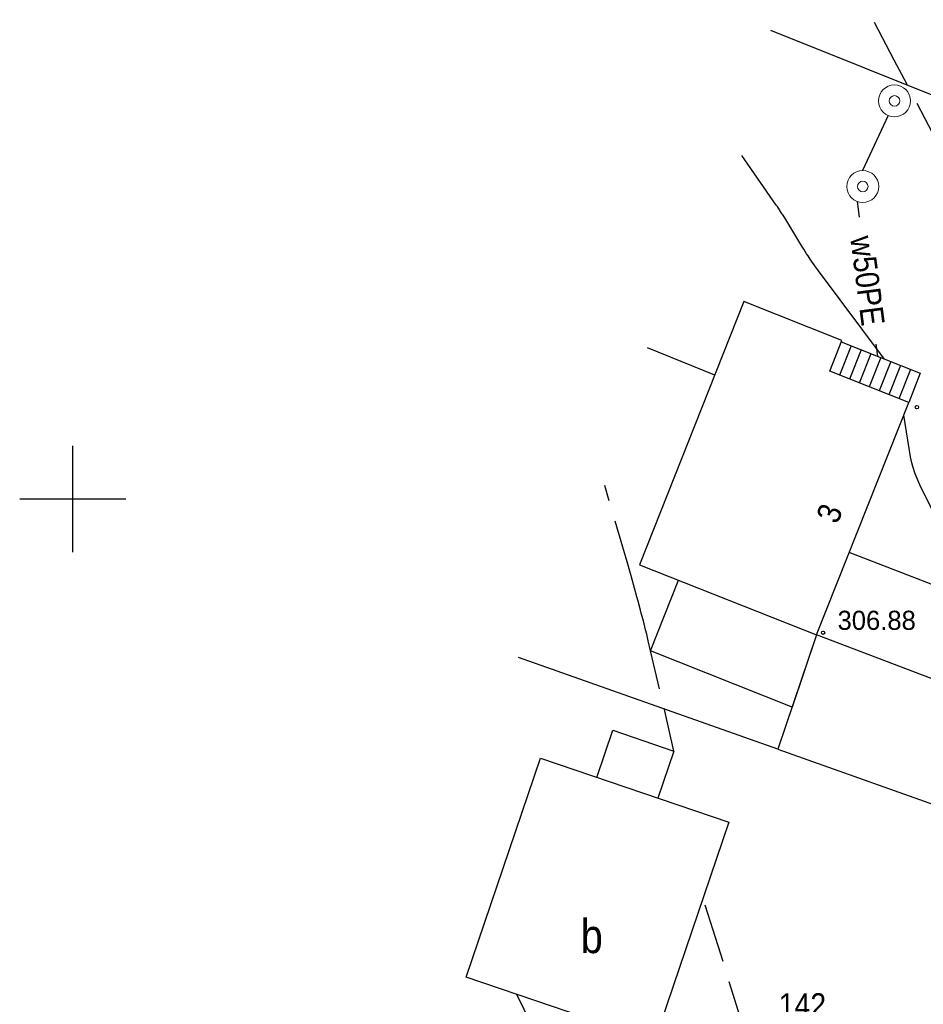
# Model space of a CAD drawing. Extents: x 4615668 to 9249187, y 5334101 to 10688993.
# Tile 104 of 120: x 4667882 to 4667924, y 5337695 to 5337742. Entities that reach past the tile are written whole.
import ezdxf
from ezdxf.enums import TextEntityAlignment as Align

# ---------------------------------------------------------------- set-up
doc = ezdxf.new("R2010")
doc.units = 0
doc.header["$MEASUREMENT"] = 0
doc.linetypes.add('WARSTWICA', pattern=[3, 2, -1])
for name, color, linetype in [('11', 7, 'Continuous'), ('12', 7, 'Continuous'), ('15', 7, 'Continuous'), ('25', 7, 'Continuous'), ('26', 7, 'Continuous'), ('27', 7, 'Continuous'), ('31', 7, 'Continuous'), ('38', 7, 'Continuous'), ('5', 7, 'Continuous'), ('50', 7, 'Continuous'), ('52', 7, 'Continuous'), ('60', 7, 'Continuous'), ('UWWPA_907', 7, 'Continuous')]:
    doc.layers.add(name, color=color, linetype=linetype)
doc.styles.add('txt', font='TXT', dxfattribs={"height": 0.2})

# ---------------------------------------------------------------- blocks, each defined once
blk = doc.blocks.new('SB')
at = {"layer": 'UWWPA_907', "color": 7, "linetype": 'Continuous', "lineweight": 13}
for radius in [0.75, 0.25]:
    blk.add_circle((0, 0), radius, dxfattribs=at)
blk = doc.blocks.new('WYS')
at = {"layer": '52', "color": 67, "linetype": 'Continuous'}
blk.add_circle((0, 0), 0.08, dxfattribs=at)

msp = doc.modelspace()

# ---------------------------------------------------------------- linework, layer by layer
at = {"layer": '11', "color": 2, "linetype": 'Continuous'}
for points in [[(4667915.917, 5337728.462), (4667911.012, 5337716.086), (4667919.336, 5337712.786), (4667923.666, 5337723.71), (4667919.951, 5337725.183), (4667920.527, 5337726.635)], [(4667919.336, 5337712.786), (4667917.513, 5337707.414), (4667928.668, 5337703.447), (4667930.742, 5337708.458)], [(4667902.856, 5337696.695), (4667906.351, 5337706.987), (4667915.202, 5337703.982), (4667911.707, 5337693.69)]]:
    msp.add_lwpolyline(points, close=True, dxfattribs=at)
for points in [[(4667919.336, 5337712.786), (4667918.184, 5337709.391), (4667911.531, 5337712.046), (4667912.845, 5337715.359)], [(4667909.001, 5337706.087), (4667909.754, 5337708.305), (4667912.627, 5337707.329), (4667911.874, 5337705.112)]]:
    msp.add_lwpolyline(points, dxfattribs=at)
at = {"layer": '15', "color": 62, "linetype": 'Continuous'}
for p, q in [((4667920.963, 5337726.378), (4667920.416, 5337724.999)), ((4667921.427, 5337726.194), (4667920.88, 5337724.815)), ((4667921.891, 5337726.01), (4667921.344, 5337724.631)), ((4667922.356, 5337725.826), (4667921.809, 5337724.447)), ((4667922.82, 5337725.642), (4667922.273, 5337724.263)), ((4667923.284, 5337725.457), (4667922.737, 5337724.078)), ((4667923.749, 5337725.273), (4667923.202, 5337723.894))]:
    msp.add_line(p, q, dxfattribs=at)
msp.add_lwpolyline([(4667920.498, 5337726.563), (4667924.213, 5337725.089), (4667923.666, 5337723.71), (4667919.951, 5337725.184)], dxfattribs=at)
at = {"layer": '25', "color": 165, "linetype": 'Continuous'}
for p, q in [((4667922.7, 5337737.209), (4667921.497, 5337734.624)), ((4667921.245, 5337733.171), (4667921.342, 5337732.431)), ((4667922.12, 5337726.456), (4667922.194, 5337725.89))]:
    msp.add_line(p, q, dxfattribs=at)
at = {"layer": '27', "color": 17, "linetype": 'Continuous'}
msp.add_line((4667933.422, 5337711.813), (4667920.87, 5337716.657), dxfattribs=at)
at = {"layer": '31', "color": 2, "linetype": 'Continuous'}
msp.add_line((4667914.546, 5337725.004), (4667911.389, 5337726.281), dxfattribs=at)
at = {"layer": '38', "color": 97, "linetype": 'Continuous'}
msp.add_line((4667917.513, 5337707.414), (4667905.319, 5337711.731), dxfattribs=at)
msp.add_lwpolyline([(4667917.172, 5337741.231), (4667943.535, 5337730.657), (4667935.565, 5337713.242), (4667934.826, 5337711.67), (4667933.98, 5337709.561), (4667932.683, 5337706.981), (4667931.203, 5337702.47), (4667928.668, 5337703.447)], dxfattribs=at)
at = {"layer": '50', "color": 245, "linetype": 'WARSTWICA'}
for points in [[(4667924.994, 5337736.009), (4667922.986, 5337739.813), (4667921.984, 5337741.717)], [(4667912.627, 5337707.329), (4667911.531, 5337712.046), (4667911.421, 5337712.512), (4667911.345, 5337712.823), (4667911.293, 5337713.03), (4667911.188, 5337713.443), (4667911.108, 5337713.752), (4667911.053, 5337713.958), (4667910.943, 5337714.37), (4667910.886, 5337714.576), (4667910.773, 5337714.987), (4667910.657, 5337715.397), (4667910.58, 5337715.67), (4667910.422, 5337716.217), (4667909.376, 5337719.82)], [(4667915.821, 5337694.573), (4667914.709, 5337698.173), (4667913.983, 5337700.393)]]:
    msp.add_lwpolyline(points, dxfattribs=at)
at = {"layer": '50', "color": 216, "linetype": 'Continuous'}
for points in [[(4667922.535, 5337725.755), (4667919.423, 5337729.906), (4667919.342, 5337730.015), (4667919.289, 5337730.089), (4667919.185, 5337730.237), (4667919.133, 5337730.311), (4667919.032, 5337730.462), (4667918.932, 5337730.613), (4667918.866, 5337730.715), (4667918.737, 5337730.92), (4667918.641, 5337731.074), (4667918.452, 5337731.384), (4667918.076, 5337732.006), (4667917.885, 5337732.316), (4667917.756, 5337732.521), (4667917.69, 5337732.622), (4667917.591, 5337732.774), (4667917.49, 5337732.925), (4667917.438, 5337733), (4667915.822, 5337735.336)], [(4667927.414, 5337709.721), (4667926.433, 5337713.643), (4667926.315, 5337714.098), (4667926.056, 5337715.003), (4667925.776, 5337715.903), (4667925.189, 5337717.693), (4667925.045, 5337718.083), (4667924.934, 5337718.339), (4667924.691, 5337718.844), (4667924.352, 5337719.511), (4667924.191, 5337719.846), (4667923.976, 5337720.358), (4667923.861, 5337720.706), (4667923.814, 5337720.884), (4667923.758, 5337721.155), (4667923.433, 5337723.123)], [(4667910.505, 5337686.725), (4667907.896, 5337690.757), (4667907.702, 5337691.058), (4667907.605, 5337691.21), (4667907.463, 5337691.439), (4667907.37, 5337691.593), (4667907.324, 5337691.67), (4667907.257, 5337691.786), (4667907.169, 5337691.943), (4667907.126, 5337692.022), (4667907.063, 5337692.14), (4667907.002, 5337692.26), (4667906.972, 5337692.321), (4667905.231, 5337695.888)]]:
    msp.add_lwpolyline(points, dxfattribs=at)
at = {"layer": '60', "color": 7, "linetype": 'Continuous'}
for p, q in [((4667884.354, 5337716.683), (4667884.354, 5337721.683)), ((4667881.854, 5337719.183), (4667886.854, 5337719.183))]:
    msp.add_line(p, q, dxfattribs=at)

# ---------------------------------------------------------------- block references
at = {"layer": '26', "color": 165, "linetype": 'Continuous'}
for p in [(4667922.997, 5337737.898), (4667921.507, 5337733.874)]:
    msp.add_blockref('SB', p, dxfattribs=at)
at = {"layer": '52', "color": 67, "linetype": 'Continuous'}
for p in [(4667924.052, 5337723.497), (4667919.639, 5337712.892)]:
    msp.add_blockref('WYS', p, dxfattribs=at)

# ---------------------------------------------------------------- texts
at = {"layer": '12', "color": 62, "linetype": 'Continuous', "style": 'txt', "width": 0.909091}
msp.add_text('3', height=1.1, rotation=68.3779, dxfattribs=at).set_placement((4667920.449, 5337718.305), align=Align.CENTER)
at = {"layer": '12', "color": 7, "linetype": 'Continuous', "style": 'txt', "width": 0.875}
msp.add_text('b', height=1.6, dxfattribs=at).set_placement((4667908.761, 5337698.659), align=Align.MIDDLE)
at = {"layer": '25', "color": 165, "linetype": 'Continuous', "style": 'txt', "width": 0.909091}
msp.add_text('w50PE', height=1.1, rotation=277.426, dxfattribs=at).set_placement((4667921.732, 5337729.444), align=Align.MIDDLE)
at = {"layer": '5', "color": 6, "linetype": 'Continuous', "style": 'txt', "width": 0.909091}
msp.add_text('142', height=1.1, dxfattribs=at).set_placement((4667918.669, 5337695.398), align=Align.MIDDLE)
at = {"layer": '52', "color": 67, "linetype": 'Continuous', "style": 'txt'}
msp.add_text('306.88', height=0.9, dxfattribs=at).set_placement((4667920.321, 5337713.025))

doc.saveas('drawing.dxf')
